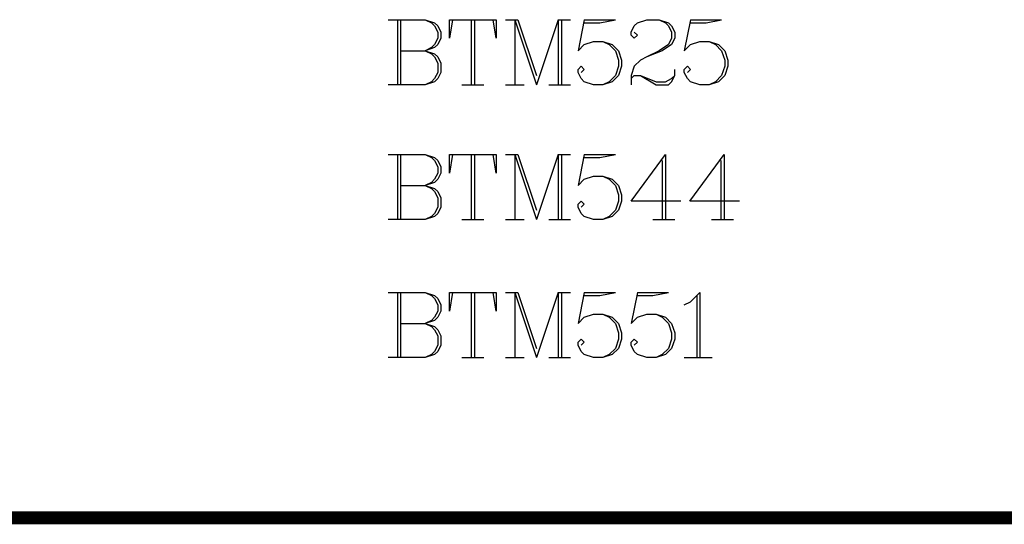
# Model space of a CAD drawing. Header units: millimetres. Extents: x 25 to 178, y 46 to 106.
# Tile 6 of 10: x 124 to 147, y 46 to 58. Entities that reach past the tile are written whole.
import ezdxf

# ---------------------------------------------------------------- set-up
doc = ezdxf.new("R2010")
doc.units = ezdxf.units.MM
doc.layers.add('KeepOutLayer', color=6, linetype='Continuous')
doc.layers.add('TopOverlay', color=2, linetype='Continuous')

msp = doc.modelspace()

# ---------------------------------------------------------------- linework, layer by layer
at = {"layer": 'KeepOutLayer', "const_width": 0.3}
msp.add_lwpolyline([(25.4, 46.355), (177.8, 46.355)], dxfattribs=at)
at = {"layer": 'TopOverlay'}
for p, q in [((132.715, 57.811), (133.572, 57.811)), ((132.929, 57.811), (132.929, 56.312)), ((133.001, 57.811), (133.001, 56.312)), ((133.572, 57.811), (133.786, 57.74)), ((133.572, 57.811), (133.715, 57.74)), ((134.2, 57.811), (134.129, 57.383)), ((134.129, 57.383), (134.129, 57.811)), ((134.129, 57.811), (135.2, 57.811)), ((134.629, 57.811), (134.629, 56.312)), ((134.7, 57.811), (134.7, 56.312)), ((135.2, 57.383), (135.129, 57.811)), ((135.2, 57.811), (135.2, 57.383)), ((135.414, 57.811), (135.7, 57.811)), ((135.629, 57.811), (135.629, 56.312)), ((135.629, 57.811), (136.129, 56.312)), ((135.7, 57.811), (136.129, 56.526)), ((136.628, 57.811), (136.129, 56.312)), ((136.628, 57.811), (136.628, 56.312)), ((136.628, 57.811), (136.914, 57.811)), ((136.7, 57.811), (136.7, 56.312)), ((137.228, 57.811), (137.085, 57.097)), ((137.228, 57.811), (137.942, 57.811)), ((137.585, 57.74), (137.942, 57.811)), ((138.449, 57.74), (138.664, 57.811)), ((138.664, 57.811), (138.949, 57.811)), ((138.949, 57.811), (139.164, 57.74)), ((138.949, 57.811), (139.092, 57.74)), ((139.671, 57.811), (139.528, 57.097)), ((139.671, 57.811), (140.385, 57.811)), ((140.028, 57.74), (140.385, 57.811)), ((133.715, 57.74), (133.786, 57.669)), ((133.786, 57.74), (133.858, 57.669)), ((133.786, 57.669), (133.858, 57.526)), ((133.858, 57.669), (133.929, 57.526)), ((133.858, 57.526), (133.858, 57.383)), ((133.929, 57.526), (133.929, 57.383)), ((137.228, 57.74), (137.585, 57.74)), ((138.307, 57.526), (138.378, 57.669)), ((138.307, 57.454), (138.307, 57.526)), ((138.378, 57.669), (138.449, 57.74)), ((138.378, 57.526), (138.449, 57.454)), ((139.092, 57.74), (139.164, 57.669)), ((139.164, 57.74), (139.235, 57.669)), ((139.164, 57.669), (139.235, 57.526)), ((139.235, 57.669), (139.306, 57.526)), ((139.235, 57.526), (139.235, 57.383)), ((139.306, 57.526), (139.306, 57.383)), ((139.671, 57.74), (140.028, 57.74)), ((133.858, 57.383), (133.786, 57.24)), ((133.929, 57.383), (133.858, 57.24)), ((137.228, 57.24), (137.443, 57.312)), ((137.443, 57.312), (137.657, 57.312)), ((137.657, 57.312), (137.871, 57.24)), ((137.657, 57.312), (137.8, 57.24)), ((138.378, 57.383), (138.307, 57.454)), ((138.449, 57.454), (138.378, 57.383)), ((139.235, 57.383), (139.164, 57.24)), ((139.306, 57.383), (139.235, 57.24)), ((139.671, 57.24), (139.885, 57.312)), ((139.885, 57.312), (140.099, 57.312)), ((140.099, 57.312), (140.313, 57.24)), ((140.099, 57.312), (140.242, 57.24)), ((133.001, 57.097), (133.572, 57.097)), ((133.786, 57.169), (133.572, 57.097)), ((133.715, 57.169), (133.572, 57.097)), ((133.572, 57.097), (133.786, 57.026)), ((133.572, 57.097), (133.715, 57.026)), ((133.786, 57.24), (133.715, 57.169)), ((133.858, 57.24), (133.786, 57.169)), ((137.085, 57.097), (137.228, 57.24)), ((137.8, 57.24), (137.942, 57.097)), ((137.871, 57.24), (138.014, 57.097)), ((137.942, 57.097), (138.014, 56.883)), ((138.014, 57.097), (138.085, 56.883)), ((139.021, 57.097), (138.664, 56.955)), ((138.949, 57.097), (138.664, 56.955)), ((139.164, 57.24), (138.949, 57.097)), ((139.235, 57.24), (139.021, 57.097)), ((139.528, 57.097), (139.671, 57.24)), ((140.242, 57.24), (140.385, 57.097)), ((140.313, 57.24), (140.456, 57.097)), ((140.385, 57.097), (140.456, 56.883)), ((140.456, 57.097), (140.528, 56.883)), ((133.715, 57.026), (133.786, 56.955)), ((133.786, 57.026), (133.858, 56.955)), ((133.786, 56.955), (133.858, 56.812)), ((133.858, 56.955), (133.929, 56.812)), ((138.014, 56.883), (138.014, 56.74)), ((138.085, 56.883), (138.085, 56.74)), ((138.521, 56.883), (138.378, 56.74)), ((138.664, 56.955), (138.521, 56.883)), ((140.456, 56.883), (140.456, 56.74)), ((140.528, 56.883), (140.528, 56.74)), ((133.858, 56.812), (133.858, 56.597)), ((133.929, 56.812), (133.929, 56.597)), ((137.085, 56.669), (137.157, 56.74)), ((137.085, 56.597), (137.085, 56.669)), ((137.157, 56.74), (137.228, 56.669)), ((137.228, 56.669), (137.157, 56.597)), ((138.014, 56.74), (137.942, 56.526)), ((138.085, 56.74), (138.014, 56.526)), ((138.378, 56.74), (138.307, 56.526)), ((139.306, 56.526), (139.306, 56.669)), ((139.528, 56.669), (139.599, 56.74)), ((139.528, 56.597), (139.528, 56.669)), ((139.599, 56.74), (139.671, 56.669)), ((139.671, 56.669), (139.599, 56.597)), ((140.456, 56.74), (140.385, 56.526)), ((140.528, 56.74), (140.456, 56.526)), ((133.786, 56.383), (133.572, 56.312)), ((133.715, 56.383), (133.572, 56.312)), ((133.786, 56.455), (133.715, 56.383)), ((133.858, 56.597), (133.786, 56.455)), ((133.858, 56.455), (133.786, 56.383)), ((133.929, 56.597), (133.858, 56.455)), ((137.157, 56.455), (137.085, 56.597)), ((137.228, 56.383), (137.157, 56.455)), ((137.443, 56.312), (137.228, 56.383)), ((137.871, 56.383), (137.657, 56.312)), ((137.8, 56.383), (137.657, 56.312)), ((137.942, 56.526), (137.8, 56.383)), ((138.014, 56.526), (137.871, 56.383)), ((138.307, 56.526), (138.307, 56.312)), ((138.307, 56.455), (138.378, 56.526)), ((138.378, 56.526), (138.521, 56.526)), ((138.521, 56.526), (138.878, 56.383)), ((138.521, 56.526), (138.878, 56.312)), ((138.878, 56.383), (139.092, 56.383)), ((139.092, 56.383), (139.235, 56.455)), ((139.164, 56.312), (139.235, 56.383)), ((139.235, 56.455), (139.306, 56.526)), ((139.235, 56.383), (139.306, 56.526)), ((139.599, 56.455), (139.528, 56.597)), ((139.671, 56.383), (139.599, 56.455)), ((139.885, 56.312), (139.671, 56.383)), ((140.313, 56.383), (140.099, 56.312)), ((140.242, 56.383), (140.099, 56.312)), ((140.385, 56.526), (140.242, 56.383)), ((140.456, 56.526), (140.313, 56.383)), ((133.572, 56.312), (132.715, 56.312)), ((134.415, 56.312), (134.915, 56.312)), ((135.414, 56.312), (135.843, 56.312)), ((136.414, 56.312), (136.914, 56.312)), ((137.657, 56.312), (137.443, 56.312)), ((138.878, 56.312), (139.164, 56.312)), ((140.099, 56.312), (139.885, 56.312)), ((132.715, 54.713), (133.572, 54.713)), ((132.929, 54.713), (132.929, 53.213)), ((133.001, 54.713), (133.001, 53.213)), ((133.572, 54.713), (133.786, 54.641)), ((133.572, 54.713), (133.715, 54.641)), ((133.715, 54.641), (133.786, 54.57)), ((133.786, 54.641), (133.858, 54.57)), ((134.2, 54.713), (134.129, 54.284)), ((134.129, 54.284), (134.129, 54.713)), ((134.129, 54.713), (135.2, 54.713)), ((134.629, 54.713), (134.629, 53.213)), ((134.7, 54.713), (134.7, 53.213)), ((135.2, 54.284), (135.129, 54.713)), ((135.2, 54.713), (135.2, 54.284)), ((135.414, 54.713), (135.7, 54.713)), ((135.629, 54.713), (135.629, 53.213)), ((135.629, 54.713), (136.129, 53.213)), ((135.7, 54.713), (136.129, 53.427)), ((136.628, 54.713), (136.129, 53.213)), ((136.628, 54.713), (136.628, 53.213)), ((136.628, 54.713), (136.914, 54.713)), ((136.7, 54.713), (136.7, 53.213)), ((137.228, 54.713), (137.085, 53.999)), ((137.228, 54.713), (137.942, 54.713)), ((137.228, 54.641), (137.585, 54.641)), ((137.585, 54.641), (137.942, 54.713)), ((138.307, 53.641), (139.092, 54.713)), ((139.092, 54.713), (139.092, 53.213)), ((139.656, 53.641), (140.442, 54.713)), ((140.442, 54.713), (140.442, 53.213)), ((133.786, 54.57), (133.858, 54.427)), ((133.858, 54.57), (133.929, 54.427)), ((133.858, 54.427), (133.858, 54.284)), ((133.929, 54.427), (133.929, 54.284)), ((139.021, 54.57), (139.021, 53.213)), ((140.371, 54.57), (140.371, 53.213)), ((133.786, 54.141), (133.715, 54.07)), ((133.858, 54.284), (133.786, 54.141)), ((133.858, 54.141), (133.786, 54.07)), ((133.929, 54.284), (133.858, 54.141)), ((137.085, 53.999), (137.228, 54.141)), ((137.228, 54.141), (137.443, 54.213)), ((137.443, 54.213), (137.657, 54.213)), ((137.657, 54.213), (137.871, 54.141)), ((137.657, 54.213), (137.8, 54.141)), ((137.8, 54.141), (137.942, 53.999)), ((137.871, 54.141), (138.014, 53.999)), ((133.001, 53.999), (133.572, 53.999)), ((133.786, 54.07), (133.572, 53.999)), ((133.715, 54.07), (133.572, 53.999)), ((133.572, 53.999), (133.786, 53.927)), ((133.572, 53.999), (133.715, 53.927)), ((133.715, 53.927), (133.786, 53.856)), ((133.786, 53.927), (133.858, 53.856)), ((137.942, 53.999), (138.014, 53.784)), ((138.014, 53.999), (138.085, 53.784)), ((133.786, 53.856), (133.858, 53.713)), ((133.858, 53.856), (133.929, 53.713)), ((133.858, 53.713), (133.858, 53.499)), ((133.929, 53.713), (133.929, 53.499)), ((138.014, 53.784), (138.014, 53.641)), ((138.085, 53.784), (138.085, 53.641)), ((133.858, 53.499), (133.786, 53.356)), ((133.929, 53.499), (133.858, 53.356)), ((137.085, 53.57), (137.157, 53.641)), ((137.085, 53.499), (137.085, 53.57)), ((137.157, 53.356), (137.085, 53.499)), ((137.157, 53.641), (137.228, 53.57)), ((137.228, 53.57), (137.157, 53.499)), ((138.014, 53.641), (137.942, 53.427)), ((138.085, 53.641), (138.014, 53.427)), ((139.449, 53.641), (138.307, 53.641)), ((140.799, 53.641), (139.656, 53.641)), ((133.572, 53.213), (132.715, 53.213)), ((133.786, 53.284), (133.572, 53.213)), ((133.715, 53.284), (133.572, 53.213)), ((133.786, 53.356), (133.715, 53.284)), ((133.858, 53.356), (133.786, 53.284)), ((134.415, 53.213), (134.915, 53.213)), ((135.414, 53.213), (135.843, 53.213)), ((136.414, 53.213), (136.914, 53.213)), ((137.228, 53.284), (137.157, 53.356)), ((137.443, 53.213), (137.228, 53.284)), ((137.657, 53.213), (137.443, 53.213)), ((137.871, 53.284), (137.657, 53.213)), ((137.8, 53.284), (137.657, 53.213)), ((137.942, 53.427), (137.8, 53.284)), ((138.014, 53.427), (137.871, 53.284)), ((138.807, 53.213), (139.306, 53.213)), ((140.156, 53.213), (140.656, 53.213)), ((132.715, 51.538), (133.572, 51.538)), ((132.929, 51.538), (132.929, 50.038)), ((133.001, 51.538), (133.001, 50.038)), ((133.572, 51.538), (133.786, 51.466)), ((133.572, 51.538), (133.715, 51.466)), ((133.715, 51.466), (133.786, 51.395)), ((133.786, 51.466), (133.858, 51.395)), ((134.2, 51.538), (134.129, 51.109)), ((134.129, 51.109), (134.129, 51.538)), ((134.129, 51.538), (135.2, 51.538)), ((134.629, 51.538), (134.629, 50.038)), ((134.7, 51.538), (134.7, 50.038)), ((135.2, 51.109), (135.129, 51.538)), ((135.2, 51.538), (135.2, 51.109)), ((135.414, 51.538), (135.7, 51.538)), ((135.629, 51.538), (135.629, 50.038)), ((135.629, 51.538), (136.129, 50.038)), ((135.7, 51.538), (136.129, 50.252)), ((136.628, 51.538), (136.129, 50.038)), ((136.628, 51.538), (136.628, 50.038)), ((136.628, 51.538), (136.914, 51.538)), ((136.7, 51.538), (136.7, 50.038)), ((137.228, 51.538), (137.085, 50.824)), ((137.228, 51.538), (137.942, 51.538)), ((137.228, 51.466), (137.585, 51.466)), ((137.585, 51.466), (137.942, 51.538)), ((138.449, 51.538), (138.307, 50.824)), ((138.449, 51.538), (139.164, 51.538)), ((138.449, 51.466), (138.807, 51.466)), ((138.807, 51.466), (139.164, 51.538)), ((139.671, 51.323), (139.885, 51.538)), ((139.813, 51.466), (139.813, 50.038)), ((139.885, 51.538), (139.885, 50.038)), ((133.786, 51.395), (133.858, 51.252)), ((133.858, 51.395), (133.929, 51.252)), ((133.858, 51.252), (133.858, 51.109)), ((133.929, 51.252), (133.929, 51.109)), ((139.528, 51.252), (139.671, 51.323)), ((133.786, 50.966), (133.715, 50.895)), ((133.858, 51.109), (133.786, 50.966)), ((133.858, 50.966), (133.786, 50.895)), ((133.929, 51.109), (133.858, 50.966)), ((137.085, 50.824), (137.228, 50.966)), ((137.228, 50.966), (137.443, 51.038)), ((137.443, 51.038), (137.657, 51.038)), ((137.657, 51.038), (137.871, 50.966)), ((137.657, 51.038), (137.8, 50.966)), ((137.8, 50.966), (137.942, 50.824)), ((137.871, 50.966), (138.014, 50.824)), ((138.307, 50.824), (138.449, 50.966)), ((138.449, 50.966), (138.664, 51.038)), ((138.664, 51.038), (138.878, 51.038)), ((138.878, 51.038), (139.092, 50.966)), ((138.878, 51.038), (139.021, 50.966)), ((139.021, 50.966), (139.164, 50.824)), ((139.092, 50.966), (139.235, 50.824)), ((133.001, 50.824), (133.572, 50.824)), ((133.786, 50.895), (133.572, 50.824)), ((133.715, 50.895), (133.572, 50.824)), ((133.572, 50.824), (133.786, 50.752)), ((133.572, 50.824), (133.715, 50.752)), ((133.715, 50.752), (133.786, 50.681)), ((133.786, 50.752), (133.858, 50.681)), ((137.942, 50.824), (138.014, 50.609)), ((138.014, 50.824), (138.085, 50.609)), ((139.164, 50.824), (139.235, 50.609)), ((139.235, 50.824), (139.306, 50.609)), ((133.786, 50.681), (133.858, 50.538)), ((133.858, 50.681), (133.929, 50.538)), ((133.858, 50.538), (133.858, 50.324)), ((133.929, 50.538), (133.929, 50.324)), ((138.014, 50.609), (138.014, 50.466)), ((138.085, 50.609), (138.085, 50.466)), ((139.235, 50.609), (139.235, 50.466)), ((139.306, 50.609), (139.306, 50.466)), ((133.858, 50.324), (133.786, 50.181)), ((133.929, 50.324), (133.858, 50.181)), ((137.085, 50.395), (137.157, 50.466)), ((137.085, 50.324), (137.085, 50.395)), ((137.157, 50.181), (137.085, 50.324)), ((137.157, 50.466), (137.228, 50.395)), ((137.228, 50.395), (137.157, 50.324)), ((138.014, 50.466), (137.942, 50.252)), ((138.085, 50.466), (138.014, 50.252)), ((138.307, 50.395), (138.378, 50.466)), ((138.307, 50.324), (138.307, 50.395)), ((138.378, 50.181), (138.307, 50.324)), ((138.378, 50.466), (138.449, 50.395)), ((138.449, 50.395), (138.378, 50.324)), ((139.235, 50.466), (139.164, 50.252)), ((139.306, 50.466), (139.235, 50.252)), ((133.786, 50.109), (133.572, 50.038)), ((133.715, 50.109), (133.572, 50.038)), ((133.786, 50.181), (133.715, 50.109)), ((133.858, 50.181), (133.786, 50.109)), ((137.228, 50.109), (137.157, 50.181)), ((137.443, 50.038), (137.228, 50.109)), ((137.871, 50.109), (137.657, 50.038)), ((137.8, 50.109), (137.657, 50.038)), ((137.942, 50.252), (137.8, 50.109)), ((138.014, 50.252), (137.871, 50.109)), ((138.449, 50.109), (138.378, 50.181)), ((138.664, 50.038), (138.449, 50.109)), ((139.092, 50.109), (138.878, 50.038)), ((139.021, 50.109), (138.878, 50.038)), ((139.164, 50.252), (139.021, 50.109)), ((139.235, 50.252), (139.092, 50.109)), ((133.572, 50.038), (132.715, 50.038)), ((134.415, 50.038), (134.915, 50.038)), ((135.414, 50.038), (135.843, 50.038)), ((136.414, 50.038), (136.914, 50.038)), ((137.657, 50.038), (137.443, 50.038)), ((138.878, 50.038), (138.664, 50.038)), ((139.528, 50.038), (140.171, 50.038))]:
    msp.add_line(p, q, dxfattribs=at)

doc.saveas('drawing.dxf')
